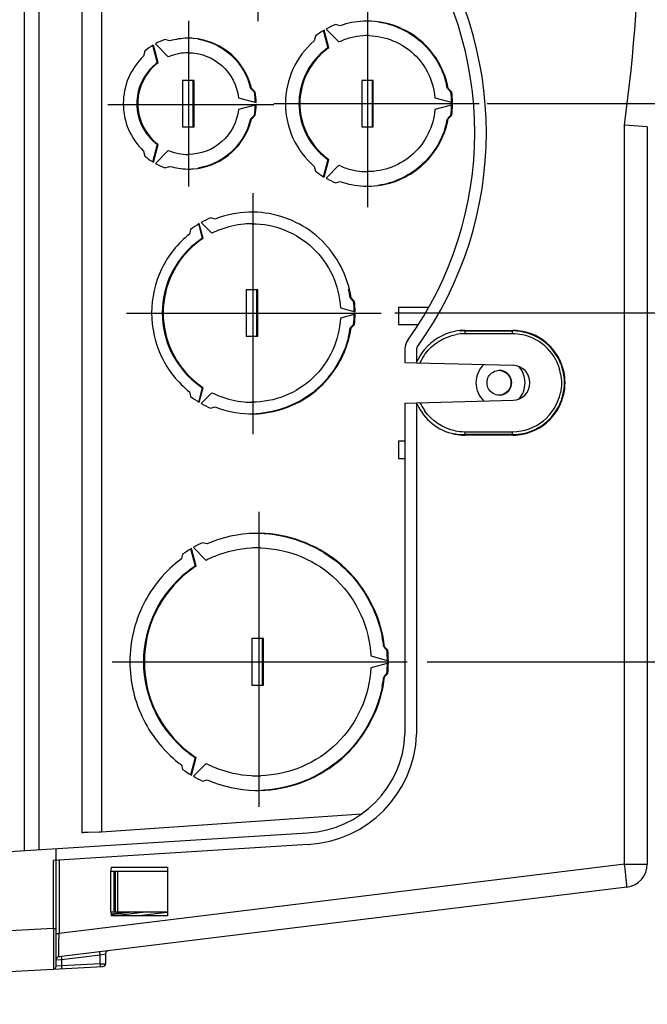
# Model space of a CAD drawing. Header units: inches. Extents: x 0 to 117, y 0 to 83.
# Tile 30 of 70: x 53.39 to 57.64, y 61.85 to 68.52. Entities that reach past the tile are written whole.
import ezdxf

# ---------------------------------------------------------------- set-up
doc = ezdxf.new("R2010")
doc.units = ezdxf.units.IN
doc.header["$LTSCALE"] = 6.431102
doc.header["$MEASUREMENT"] = 0
doc.linetypes.add('CENTER', pattern=[0.6, 0.375, -0.075, 0.075, -0.075])
doc.layers.get('0').update_dxf_attribs({"linetype": 'CONTINUOUS'})
doc.layers.add('DEFAULT_1', color=7, linetype='CENTER')
doc.styles.get("Standard").update_dxf_attribs({"font": 'txt', "width": 0.8})
doc.dimstyles.new('DIMSTYLE_2', dxfattribs={"dimtxt": 0.78125, "dimasz": 0.7, "dimexe": 0.18, "dimexo": 0.0625, "dimgap": 0.09, "dimtad": 1, "dimdec": 0, "dimzin": 4, "dimdsep": 46, "dimtxsty": 'STANDARD', "dimblk": '_FILLED', "dimblk1": '_FILLED', "dimblk2": '_FILLED', "dimcen": 0.09, "dimadec": 0, "dimazin": 0, "dimtfac": 1, "dimtdec": 0, "dimtofl": 0, "dimtmove": 0, "dimatfit": 3, "dimldrblk": '_FILLED', "dimfxl": 1, "dimtolj": 1, "dimtzin": 4, "dimarcsym": 0})

# ---------------------------------------------------------------- blocks, each defined once
blk = doc.blocks.new('_FILLED')
at = {"color": 0, "linetype": 'BYBLOCK'}
blk.add_solid([(0, 0), (-1, 0.1429), (-1, -0.1429)], dxfattribs=at)
blk = doc.blocks.new('*D3')
at = {"color": 7, "linetype": 'CONTINUOUS'}
for p, q in [((63.3444, 68.7545), (63.3444, 71.1471)), ((55.9609, 69.5616), (63.7194, 69.5616)), ((63.3444, 69.5616), (63.3444, 68.7545)), ((63.3444, 67.9474), (63.3444, 68.7545)), ((56.5565, 67.9474), (63.7194, 67.9474))]:
    blk.add_line(p, q, dxfattribs=at)
at = {"color": 7, "linetype": 'CONTINUOUS', "xscale": 0.7, "yscale": 0.7, "zscale": 0.7}
for p, rotation in [((63.3444, 69.5616), 90), ((63.3444, 67.9474), 270)]:
    blk.add_blockref('_FILLED', p, dxfattribs=dict(at, rotation=rotation))
at = {"color": 7, "linetype": 'CONTINUOUS', "insert": (62.3679, 69.8971), "char_height": 0.78125, "width": 1.25, "attachment_point": 1, "rotation": 90, "line_spacing_factor": 0.9}
blk.add_mtext('41', dxfattribs=at)
blk = doc.blocks.new('*D4')
at = {"color": 7, "linetype": 'CONTINUOUS'}
for p, q in [((63.3444, 67.9474), (63.3444, 68.9474)), ((63.3444, 68.9474), (63.3444, 67.2387)), ((56.5629, 67.9474), (63.7194, 67.9474)), ((63.3444, 64.0332), (63.3444, 67.2387)), ((55.9311, 66.5301), (63.7194, 66.5301)), ((63.3444, 66.5301), (63.3444, 64.0332))]:
    blk.add_line(p, q, dxfattribs=at)
at = {"color": 7, "linetype": 'CONTINUOUS', "xscale": 0.7, "yscale": 0.7, "zscale": 0.7}
for p, rotation in [((63.3444, 67.9474), 270), ((63.3444, 66.5301), 90)]:
    blk.add_blockref('_FILLED', p, dxfattribs=dict(at, rotation=rotation))
at = {"color": 7, "linetype": 'CONTINUOUS', "insert": (62.3679, 65.2832), "char_height": 0.78125, "width": 1.25, "attachment_point": 3, "rotation": 90, "line_spacing_factor": 0.9}
blk.add_mtext('36', dxfattribs=at)
blk = doc.blocks.new('*D5')
at = {"color": 7, "linetype": 'CONTINUOUS'}
for p, q in [((55.9825, 66.5301), (61.8444, 66.5301)), ((61.4694, 66.5301), (61.4694, 65.349)), ((61.4694, 64.1679), (61.4694, 65.349)), ((61.4694, 65.349), (61.4694, 62.3417)), ((56.1505, 64.1679), (61.8444, 64.1679))]:
    blk.add_line(p, q, dxfattribs=at)
at = {"color": 7, "linetype": 'CONTINUOUS', "xscale": 0.7, "yscale": 0.7, "zscale": 0.7}
for p, rotation in [((61.4694, 66.5301), 90), ((61.4694, 64.1679), 270)]:
    blk.add_blockref('_FILLED', p, dxfattribs=dict(at, rotation=rotation))
at = {"color": 7, "linetype": 'CONTINUOUS', "insert": (60.4929, 63.5917), "char_height": 0.78125, "width": 1.25, "attachment_point": 3, "rotation": 90, "line_spacing_factor": 0.9}
blk.add_mtext('60', dxfattribs=at)

msp = doc.modelspace()

# ---------------------------------------------------------------- linework, layer by layer
at = {"color": 7, "linetype": 'CONTINUOUS'}
for p, q in [((53.4222, 70.8), (53.4222, 62.8901)), ((53.5206, 70.7938), (53.5206, 62.8962)), ((53.8159, 63.0105), (53.8159, 70.7189)), ((53.9464, 70.7144), (53.9464, 63.0151)), ((55.5625, 68.4746), (55.5302, 68.4833)), ((55.3945, 68.4046), (55.3859, 68.3721)), ((55.4467, 68.4446), (55.4787, 68.3248)), ((55.4848, 68.3248), (55.4529, 68.4446)), ((55.4665, 68.4525), (55.5537, 68.3648)), ((54.2907, 68.344), (54.3228, 68.2236)), ((54.329, 68.2236), (54.2969, 68.344)), ((54.3105, 68.3519), (54.3981, 68.2638)), ((54.4092, 68.3723), (54.3748, 68.3815)), ((54.2392, 68.3028), (54.23, 68.2682)), ((55.4787, 68.3248), (55.4848, 68.3248)), ((54.3228, 68.2236), (54.329, 68.2236)), ((54.4945, 68.1049), (54.4945, 67.7899)), ((54.5728, 68.1049), (54.4945, 68.1049)), ((54.5667, 67.7899), (54.5667, 68.1049)), ((54.5728, 67.7899), (54.5728, 68.1049)), ((55.7866, 68.1049), (55.7083, 68.1049)), ((55.7083, 68.1049), (55.7083, 67.7899)), ((55.7804, 67.7899), (55.7804, 68.1049)), ((55.7866, 67.7899), (55.7866, 68.1049)), ((54.9618, 68.0515), (54.9556, 68.0515)), ((54.9556, 68.0515), (54.9808, 68.0261)), ((54.987, 68.0261), (54.9618, 68.0515)), ((56.294, 68.0499), (56.2878, 68.0499)), ((56.2909, 68.0468), (56.3115, 68.0261)), ((56.3177, 68.0261), (56.294, 68.0499)), ((54.8739, 67.9875), (54.9937, 67.9553)), ((54.9937, 67.9395), (54.8739, 67.9073)), ((56.2038, 67.9874), (56.323, 67.9553)), ((56.323, 67.9395), (56.2038, 67.9074)), ((54.9808, 67.8686), (54.9556, 67.8433)), ((54.9618, 67.8433), (54.987, 67.8686)), ((56.3115, 67.8686), (56.2909, 67.8479)), ((56.294, 67.8449), (56.3177, 67.8686)), ((54.9556, 67.8433), (54.9618, 67.8433)), ((56.2878, 67.8449), (56.294, 67.8449)), ((57.4871, 62.799), (57.4871, 67.8007)), ((57.6418, 67.7899), (57.4871, 67.8007)), ((54.4945, 67.7899), (54.5728, 67.7899)), ((55.7083, 67.7899), (55.7866, 67.7899)), ((57.6418, 67.7899), (57.6418, 62.799)), ((54.3228, 67.6711), (54.2907, 67.5508)), ((54.2969, 67.5508), (54.329, 67.6711)), ((54.329, 67.6711), (54.3228, 67.6711)), ((54.23, 67.6266), (54.2392, 67.592)), ((54.3981, 67.631), (54.3105, 67.5429)), ((55.4787, 67.57), (55.4467, 67.4502)), ((55.4529, 67.4502), (55.4848, 67.57)), ((55.4848, 67.57), (55.4787, 67.57)), ((54.3748, 67.5132), (54.4092, 67.5225)), ((55.3859, 67.5227), (55.3945, 67.4902)), ((55.5537, 67.53), (55.4665, 67.4423)), ((55.5302, 67.4115), (55.5625, 67.4202)), ((54.602, 67.1347), (54.6285, 67.0353)), ((54.6346, 67.0353), (54.6082, 67.1347)), ((54.6217, 67.1426), (54.6941, 67.0698)), ((54.716, 67.1658), (54.6849, 67.1742)), ((54.5493, 67.0955), (54.541, 67.0642)), ((54.6285, 67.0353), (54.6346, 67.0353)), ((55.0035, 66.6875), (54.9252, 66.6875)), ((54.9252, 66.6875), (54.9252, 66.3726)), ((54.9973, 66.3726), (54.9973, 66.6875)), ((55.0035, 66.3726), (55.0035, 66.6875)), ((55.6361, 66.6317), (55.63, 66.6317)), ((55.633, 66.6286), (55.6527, 66.6088)), ((55.6589, 66.6088), (55.6361, 66.6317)), ((55.5644, 66.5646), (55.6632, 66.5379)), ((55.9563, 66.5694), (56.1622, 66.5694)), ((55.9563, 66.5694), (55.9563, 66.4513)), ((55.6632, 66.5222), (55.5644, 66.4956)), ((55.63, 66.4285), (55.6361, 66.4285)), ((55.6527, 66.4513), (55.633, 66.4315)), ((55.6361, 66.4285), (55.6589, 66.4513)), ((55.9563, 66.4513), (56.091, 66.4513)), ((56.4055, 66.4088), (56.4052, 66.3891)), ((56.4055, 66.4088), (56.7293, 66.4088)), ((56.4066, 66.412), (56.7304, 66.412)), ((54.9252, 66.3726), (55.0035, 66.3726)), ((56.729, 66.3891), (56.4052, 66.3891)), ((56.0009, 66.288), (56.0009, 66.1954)), ((56.0797, 66.288), (56.0797, 66.1933)), ((56.0009, 66.1954), (56.0796, 66.1933)), ((56.0816, 66.1932), (56.7325, 66.1757)), ((54.6285, 66.0248), (54.602, 65.9254)), ((54.6082, 65.9254), (54.6346, 66.0248)), ((54.6346, 66.0248), (54.6285, 66.0248)), ((54.541, 65.9959), (54.5493, 65.9647)), ((54.6941, 65.9903), (54.6217, 65.9176)), ((56.0816, 65.922), (56.7325, 65.9396)), ((54.6849, 65.8859), (54.716, 65.8943)), ((56.0009, 65.9198), (56.0797, 65.9219)), ((56.0009, 65.9198), (56.0009, 63.6796)), ((56.0797, 65.9219), (56.0797, 63.6779)), ((56.4052, 65.7261), (56.729, 65.7261)), ((56.7293, 65.7064), (56.4055, 65.7064)), ((56.4055, 65.7064), (56.4066, 65.7033)), ((56.7304, 65.7033), (56.4066, 65.7033)), ((56.7293, 65.7064), (56.729, 65.7261)), ((55.9563, 65.6639), (56.0009, 65.6639)), ((55.9563, 65.6639), (55.9563, 65.5458)), ((55.9563, 65.5458), (56.0009, 65.5458)), ((54.5481, 64.9344), (54.5799, 64.8153)), ((54.5861, 64.8153), (54.5543, 64.9344)), ((54.5679, 64.9423), (54.6546, 64.8551)), ((54.6606, 64.9667), (54.6306, 64.9748)), ((54.495, 64.896), (54.487, 64.8659)), ((54.5799, 64.8153), (54.5861, 64.8153)), ((55.0427, 64.3253), (54.9644, 64.3253)), ((54.9644, 64.3253), (54.9644, 64.0104)), ((55.0365, 64.0104), (55.0365, 64.3253)), ((55.0427, 64.0104), (55.0427, 64.3253)), ((55.863, 64.2686), (55.8568, 64.2686)), ((55.8849, 64.2466), (55.863, 64.2686)), ((55.7699, 64.2076), (55.8884, 64.1757)), ((55.8599, 64.2656), (55.8788, 64.2466)), ((55.8884, 64.16), (55.7699, 64.1281)), ((55.8568, 64.0671), (55.863, 64.0671)), ((55.8788, 64.0891), (55.8599, 64.0702)), ((55.863, 64.0671), (55.8849, 64.0891)), ((54.9644, 64.0104), (55.0427, 64.0104)), ((54.487, 63.4698), (54.495, 63.4397)), ((54.5799, 63.5204), (54.5481, 63.4013)), ((54.5543, 63.4013), (54.5861, 63.5204)), ((54.6546, 63.4806), (54.5679, 63.3934)), ((54.5861, 63.5204), (54.5799, 63.5204)), ((54.6306, 63.361), (54.6606, 63.369)), ((55.7066, 63.1377), (53.9464, 63.0151)), ((53.323, 62.8838), (55.341, 63.0106)), ((53.9299, 63.0147), (53.855, 63.0128)), ((53.934, 63.0148), (53.9299, 63.0147)), ((53.9464, 63.0151), (53.934, 63.0148)), ((55.3455, 62.932), (53.6201, 62.8236)), ((53.6387, 62.1066), (53.6387, 62.9037)), ((53.6201, 62.3622), (53.6201, 62.8236)), ((53.6581, 62.826), (53.6581, 62.3289)), ((57.4871, 62.799), (53.6581, 62.3289)), ((54.0088, 62.4749), (54.0088, 62.7505)), ((54.01, 62.7597), (54.0098, 62.7505)), ((54.0098, 62.7505), (54.3951, 62.7505)), ((54.0108, 62.7781), (54.01, 62.7597)), ((54.0108, 62.7781), (54.3927, 62.7781)), ((54.0285, 62.7505), (54.0285, 62.4749)), ((54.0403, 62.4749), (54.0403, 62.7505)), ((54.0539, 62.7505), (54.0539, 62.4749)), ((54.3927, 62.7781), (54.3927, 62.4474)), ((57.4871, 62.799), (57.6418, 62.799)), ((57.4876, 62.7946), (57.4871, 62.799)), ((57.4896, 62.7788), (57.4876, 62.7946)), ((57.5036, 62.6427), (53.656, 62.1703)), ((54.0088, 62.4749), (54.3951, 62.4749)), ((54.0098, 62.4749), (54.0108, 62.4474)), ((54.1313, 62.4749), (54.0106, 62.4601)), ((54.166, 62.4749), (54.0111, 62.4559)), ((54.2634, 62.4749), (54.057, 62.4496)), ((54.3898, 62.471), (54.1976, 62.4474)), ((54.3927, 62.4474), (54.0108, 62.4474)), ((53.6201, 62.3622), (53.323, 62.3466)), ((53.6201, 62.3622), (53.6387, 62.3622)), ((53.6201, 62.3622), (53.6202, 62.3334)), ((53.6202, 62.3334), (53.6203, 62.3049)), ((53.6203, 62.3049), (53.6203, 62.2771)), ((53.6203, 62.2771), (53.6205, 62.2004)), ((53.6387, 62.3289), (53.6581, 62.3289)), ((53.6571, 62.2632), (53.6581, 62.3289)), ((53.6205, 62.2004), (53.6205, 62.178)), ((53.6562, 62.1982), (53.6564, 62.2104)), ((53.6564, 62.2104), (53.6571, 62.2632)), ((53.6387, 62.1508), (53.6695, 62.1527)), ((53.6695, 62.1527), (53.676, 62.1531)), ((53.676, 62.1531), (53.9361, 62.185)), ((53.676, 62.1531), (53.676, 62.1095)), ((53.9361, 62.185), (53.9728, 62.1917)), ((53.9361, 62.1232), (53.9361, 62.185)), ((53.9728, 62.1917), (53.9734, 62.1919)), ((53.9734, 62.1919), (53.9734, 62.1242)), ((53.323, 62.0714), (53.9547, 62.1045)), ((53.6202, 62.0885), (53.6201, 62.087)), ((53.6393, 62.1067), (53.6387, 62.1066)), ((53.676, 62.1095), (53.6393, 62.1067)), ((53.9361, 62.1232), (53.676, 62.1095)), ((53.9361, 62.1232), (53.9647, 62.1239)), ((53.9647, 62.1239), (53.9728, 62.1241))]:
    msp.add_line(p, q, dxfattribs=at)
for centre, radius, start, end in [((46.7225, 69.286), 10.8665, 352.14406, 7.85594), ((54.0718, 67.7505), 2.4803, 324.19606, 35.78367), ((54.0718, 67.7505), 2.4016, 324.19606, 35.78367), ((55.748, 67.952), 0.5742, 112.29149, 119.35463), ((55.7482, 67.9498), 0.5567, 92.96812, 109.48326), ((55.7474, 67.9565), 0.55, 90.01435, 92.92835), ((55.7474, 67.9542), 0.5523, 87.4014, 90.01454), ((55.7483, 67.9514), 0.5749, 120.91814, 127.97208), ((55.7482, 67.9497), 0.4584, 99.27121, 109.74079), ((55.7475, 67.9523), 0.4557, 88.67623, 99.23465), ((54.5343, 67.9506), 0.4595, 121.11441, 129.95483), ((54.534, 67.9513), 0.4588, 110.30285, 119.15777), ((54.534, 67.9497), 0.4406, 90.94173, 106.45457), ((54.5337, 67.9551), 0.4352, 90.0135, 90.91028), ((54.5337, 67.9531), 0.4372, 85.7198, 90.01079), ((55.7524, 67.9474), 0.561, 130.79782, 229.20218), ((55.7471, 67.9525), 0.4554, 109.73482, 115.13399), ((54.5378, 67.9474), 0.4446, 133.81878, 226.18122), ((54.5333, 67.9515), 0.3402, 107.3078, 113.41219), ((54.5344, 67.9481), 0.3438, 101.40639, 107.31344), ((54.5338, 67.951), 0.3409, 90.03276, 101.39966), ((55.7449, 67.9472), 0.462, 130.51752, 224.17566), ((55.7511, 67.9475), 0.462, 135.82434, 229.48248), ((55.7501, 67.9483), 0.4606, 125.76615, 135.75678), ((55.7418, 67.9509), 0.4572, 125.13596, 130.52156), ((55.7454, 67.9544), 0.4529, 125.12643, 125.74141), ((54.5308, 67.9474), 0.3459, 132.93391, 221.12276), ((54.5361, 67.9476), 0.3451, 127.67506, 227.06609), ((54.5278, 67.9501), 0.3419, 126.85471, 132.9398), ((54.5316, 67.9532), 0.3379, 126.84121, 127.64128), ((54.5243, 67.9477), 0.4436, 13.52678, 18.76275), ((54.5305, 67.9477), 0.4436, 13.52678, 18.76227), ((55.7373, 67.9477), 0.56, 10.52048, 16.11063), ((55.7435, 67.9477), 0.56, 10.52048, 16.11005), ((54.5225, 67.9474), 0.4651, 0.97001, 9.74717), ((54.5288, 67.9474), 0.4649, 0.97001, 9.74747), ((55.735, 67.9474), 0.5819, 0.77532, 7.7771), ((55.7413, 67.9474), 0.5817, 0.77532, 7.77725), ((54.5227, 67.9474), 0.4649, 350.25253, 359.02999), ((54.5287, 67.9474), 0.4651, 350.25283, 359.02999), ((55.7351, 67.9474), 0.5817, 352.22275, 359.22468), ((55.7412, 67.9474), 0.5819, 352.2229, 359.22468), ((54.5243, 67.9471), 0.4436, 341.23773, 346.47322), ((54.5305, 67.9471), 0.4436, 341.23725, 346.47322), ((55.7373, 67.9471), 0.56, 343.88995, 349.47952), ((55.7435, 67.9471), 0.56, 343.88937, 349.47952), ((54.5297, 67.9469), 0.3448, 221.17657, 233.1164), ((54.534, 67.9447), 0.3419, 227.0602, 233.14529), ((54.5333, 67.9432), 0.3402, 246.58781, 252.69293), ((54.5344, 67.9466), 0.3438, 252.68729, 258.59494), ((54.5338, 67.9438), 0.3409, 258.60166, 269.9673), ((55.7437, 67.9463), 0.4603, 224.24163, 234.84351), ((54.535, 67.9452), 0.4607, 230.04873, 238.22343), ((54.5343, 67.9441), 0.4595, 238.23005, 238.88561), ((54.5339, 67.9431), 0.4584, 240.84281, 249.69794), ((55.748, 67.9438), 0.4572, 229.47844, 234.86404), ((54.534, 67.9451), 0.4406, 253.54563, 269.14152), ((54.5337, 67.9397), 0.4353, 269.17392, 269.98646), ((54.5337, 67.9416), 0.4372, 269.9892, 274.27867), ((55.7489, 67.9442), 0.5759, 232.02959, 238.55268), ((55.7471, 67.9423), 0.4554, 244.86601, 250.26518), ((55.7482, 67.945), 0.4584, 250.25921, 260.72879), ((55.7475, 67.9425), 0.4557, 260.76535, 270.01754), ((55.7483, 67.9433), 0.5749, 238.55622, 239.08187), ((55.7478, 67.9423), 0.5737, 240.64581, 247.70933), ((55.7482, 67.945), 0.5567, 250.51673, 267.0304), ((55.7474, 67.9383), 0.55, 267.07016, 269.98562), ((55.7474, 67.9406), 0.5523, 269.98542, 272.59675), ((54.9654, 66.5321), 0.681, 91.84174, 111.48573), ((54.9643, 66.5372), 0.6759, 86.81837, 91.76298), ((54.9654, 66.535), 0.6981, 120.78019, 126.5837), ((54.965, 66.5356), 0.6973, 113.68286, 119.49267), ((54.9644, 66.5356), 0.5987, 89.98496, 95.10402), ((54.9639, 66.5366), 0.5976, 111.30573, 116.84478), ((54.9653, 66.5326), 0.6019, 95.16616, 111.29163), ((54.9634, 66.5301), 0.6063, 129.00695, 230.9934), ((54.9696, 66.5301), 0.6063, 129.0066, 230.99305), ((54.9586, 66.5351), 0.5994, 123.4276, 128.95564), ((54.9651, 66.5347), 0.5999, 123.90537, 128.95394), ((54.9613, 66.5402), 0.5932, 123.41722, 123.8971), ((54.9527, 66.5303), 0.6848, 8.51459, 13.50183), ((54.9589, 66.5303), 0.6848, 8.51459, 13.50183), ((54.9505, 66.5301), 0.7066, 0.63848, 6.39815), ((54.9568, 66.5301), 0.7065, 0.63848, 6.39824), ((54.9506, 66.53), 0.7065, 353.60176, 359.36152), ((54.9567, 66.5301), 0.7066, 353.60185, 359.36152), ((54.9527, 66.5299), 0.6848, 346.49817, 351.48541), ((54.9589, 66.5299), 0.6848, 346.49817, 351.48541), ((56.4068, 66.0564), 0.3556, 90.03318, 101.35344), ((56.4056, 66.0588), 0.35, 90.01022, 95.63445), ((56.7292, 66.059), 0.3498, 83.96447, 89.98716), ((56.7303, 66.059), 0.353, 83.82737, 89.98651), ((56.7288, 66.0549), 0.354, 78.01843, 83.97006), ((56.7303, 66.0576), 0.3543, 6.13443, 83.85773), ((56.7293, 66.0577), 0.3511, 5.99494, 77.99701), ((56.0994, 66.288), 0.0984, 144.19606, 180), ((56.4053, 66.0571), 0.3321, 90.0096, 100.02066), ((56.7288, 66.0563), 0.3328, 78.47079, 89.96501), ((56.729, 66.0577), 0.3315, 10.61678, 78.45972), ((56.0994, 66.288), 0.0197, 144.19606, 180), ((56.4075, 66.0569), 0.3555, 140.41558, 151.56059), ((56.4017, 66.0601), 0.3489, 151.57133, 155.98619), ((56.4039, 66.0581), 0.3301, 149.58687, 155.94718), ((56.4079, 66.0559), 0.3347, 143.46179, 149.59385), ((56.7293, 66.0576), 0.1181, 271.54478, 88.45522), ((56.6457, 66.0571), 0.1688, 22.84268, 40.68935), ((56.6385, 66.0576), 0.085, 322.54391, 38.72399), ((56.7305, 66.0577), 0.35, 353.9663, 6.0337), ((56.7315, 66.0575), 0.3531, 353.82924, 6.17166), ((54.9586, 66.525), 0.5994, 231.04471, 236.57241), ((54.9651, 66.5254), 0.5999, 231.0457, 236.09463), ((54.9613, 66.5199), 0.5932, 236.10291, 236.58278), ((56.7303, 66.0576), 0.3543, 276.14316, 353.86646), ((56.7293, 66.0576), 0.3512, 281.9762, 354.00574), ((54.9654, 66.5251), 0.698, 233.41715, 239.21981), ((54.9639, 66.5235), 0.5976, 243.15522, 248.69392), ((54.9653, 66.5275), 0.6019, 248.70801, 264.8327), ((56.729, 66.0576), 0.3315, 270.0111, 348.14136), ((56.6456, 66.0582), 0.169, 319.33618, 338.41464), ((54.9648, 66.5241), 0.6969, 240.50741, 246.31763), ((54.9654, 66.528), 0.681, 248.51427, 268.15826), ((54.9644, 66.5245), 0.5987, 264.89483, 270.01501), ((56.4067, 66.0577), 0.3544, 204.06607, 258.63008), ((56.4063, 66.0583), 0.3327, 204.06804, 215.15165), ((54.9643, 66.5229), 0.6759, 268.23702, 273.18163), ((56.4068, 66.0589), 0.3556, 258.64656, 269.96682), ((56.4057, 66.0588), 0.3524, 258.79502, 269.96824), ((56.4054, 66.0587), 0.3326, 258.88297, 269.96907), ((56.7292, 66.0562), 0.3498, 270.01284, 276.03553), ((56.7303, 66.0562), 0.353, 270.01349, 276.17353), ((56.7288, 66.0604), 0.354, 276.02994, 281.98157), ((55.0035, 64.1773), 0.8607, 89.98765, 91.07619), ((55.0035, 64.1786), 0.8594, 86.61233, 89.98832), ((55.0048, 64.1741), 0.8838, 120.6449, 125.22524), ((55.0044, 64.1748), 0.883, 115.0437, 119.62802), ((55.0049, 64.1698), 0.7697, 93.3103, 112.26194), ((55.0035, 64.1765), 0.763, 89.98812, 93.23267), ((55.0035, 64.1786), 0.7609, 88.45842, 89.98727), ((55.0033, 64.1757), 0.7637, 112.31129, 117.16597), ((54.9981, 64.1739), 0.7658, 123.10646, 127.95252), ((55.0046, 64.1735), 0.7662, 123.48333, 127.95138), ((55.0009, 64.179), 0.7596, 123.09941, 123.47758), ((55.004, 64.1679), 0.7741, 128.01865, 231.98165), ((55.0102, 64.1679), 0.7741, 128.01835, 231.98135), ((54.9898, 64.168), 0.8728, 6.62124, 11.11164), ((54.996, 64.168), 0.8728, 6.62124, 11.1119), ((54.9877, 64.1679), 0.8945, 0.50428, 5.04939), ((54.9939, 64.1679), 0.8945, 0.50428, 5.04939), ((54.9877, 64.1678), 0.8945, 354.95061, 359.49572), ((54.9939, 64.1678), 0.8945, 354.95061, 359.49572), ((54.9898, 64.1677), 0.8728, 348.8881, 353.37876), ((54.996, 64.1677), 0.8728, 348.88836, 353.37876), ((55.3047, 63.7064), 0.6968, 272.9828, 357.77542), ((55.3047, 63.7064), 0.7755, 273.01336, 357.8903), ((54.9981, 64.1618), 0.7658, 232.04779, 236.89355), ((55.0046, 64.1622), 0.7662, 232.0483, 236.51667), ((55.0009, 64.1567), 0.7596, 236.52242, 236.90059), ((55.0033, 64.1601), 0.7637, 242.83402, 247.68839), ((55.0048, 64.1616), 0.8838, 234.77512, 239.35511), ((55.0049, 64.1659), 0.7697, 247.73774, 266.68846), ((55.0042, 64.1606), 0.8826, 240.37207, 244.95657), ((55.0035, 64.1592), 0.763, 266.76608, 270.01186), ((55.0035, 64.1571), 0.7609, 270.01271, 271.54015), ((55.0035, 64.1584), 0.8607, 268.92483, 270.01237), ((55.0035, 64.1572), 0.8594, 270.0117, 273.38884), ((49.3961, 61.8033), 8.1521, 6.59493, 6.87275), ((57.4844, 62.799), 0.1575, 277, 360), ((53.9931, 62.1919), 0.0197, 97, 180), ((53.6584, 62.1508), 0.0197, 97, 180), ((53.619, 62.1066), 0.0197, 273.01751, 0.03125), ((53.9537, 62.1242), 0.0197, 273, 360)]:
    msp.add_arc(centre, radius, start, end, dxfattribs=at)
for points, knots in [([(56.2814, 68.103), (56.2499, 68.2124), (56.1153, 68.4164), (55.8858, 68.5007), (55.7725, 68.5059)], [0, 0, 0, 0, 0.500851, 1, 1, 1, 1]), ([(55.8196, 68.5009), (55.9235, 68.486), (56.1272, 68.3935), (56.2461, 68.2042), (56.2753, 68.1031)], [0, 0, 0, 0, 0.499188, 1, 1, 1, 1]), ([(55.758, 68.4079), (55.8671, 68.4054), (56.0916, 68.3152), (56.1944, 68.0965), (56.2038, 67.9874)], [0, 0, 0, 0, 0.49907, 1, 1, 1, 1]), ([(54.9506, 68.0904), (54.9233, 68.1707), (54.8196, 68.3185), (54.6507, 68.3828), (54.5663, 68.3891)], [0, 0, 0, 0, 0.500798, 1, 1, 1, 1]), ([(54.5997, 68.3843), (54.6768, 68.3714), (54.8271, 68.3021), (54.9192, 68.1647), (54.9444, 68.0904)], [0, 0, 0, 0, 0.499239, 1, 1, 1, 1]), ([(54.5336, 68.2919), (54.6148, 68.2919), (54.7834, 68.229), (54.8645, 68.0685), (54.8739, 67.9875)], [0, 0, 0, 0, 0.49908, 1, 1, 1, 1]), ([(54.8739, 67.9073), (54.8645, 67.8262), (54.7834, 67.6658), (54.6148, 67.6029), (54.5336, 67.6029)], [0, 0, 0, 0, 0.50092, 1, 1, 1, 1]), ([(56.2038, 67.9074), (56.1942, 67.7966), (56.0884, 67.5746), (55.8584, 67.4868), (55.7476, 67.4868)], [0, 0, 0, 0, 0.500941, 1, 1, 1, 1]), ([(54.5663, 67.5057), (54.6506, 67.512), (54.8196, 67.5762), (54.9233, 67.724), (54.9506, 67.8044)], [0, 0, 0, 0, 0.499202, 1, 1, 1, 1]), ([(54.9444, 67.8044), (54.9192, 67.7301), (54.8271, 67.5927), (54.6768, 67.5233), (54.5997, 67.5105)], [0, 0, 0, 0, 0.500761, 1, 1, 1, 1]), ([(55.7724, 67.3889), (55.8858, 67.394), (56.1153, 67.4784), (56.2499, 67.6823), (56.2814, 67.7917)], [0, 0, 0, 0, 0.499149, 1, 1, 1, 1]), ([(56.2753, 67.7917), (56.2461, 67.6906), (56.1272, 67.5012), (55.9235, 67.4088), (55.8196, 67.3939)], [0, 0, 0, 0, 0.500812, 1, 1, 1, 1]), ([(55.6248, 66.6901), (55.5914, 66.8291), (55.4315, 67.0924), (55.1441, 67.2042), (55.0019, 67.2121)], [0, 0, 0, 0, 0.500862, 1, 1, 1, 1]), ([(54.9646, 67.1344), (55.0399, 67.1344), (55.1923, 67.1051), (55.3872, 66.9797), (55.5225, 66.7912), (55.5601, 66.6402), (55.5644, 66.5646)], [0, 0, 0, 0, 0.249373, 0.499114, 0.749333, 1, 1, 1, 1]), ([(54.541, 67.0642), (54.462, 67.001), (54.331, 66.8361), (54.262, 66.5301), (54.331, 66.224), (54.462, 66.0591), (54.541, 65.9959)], [0, 0, 0, 0, 0.249782, 0.5, 0.750218, 1, 1, 1, 1]), ([(55.5644, 66.4956), (55.5601, 66.4199), (55.5225, 66.2689), (55.3872, 66.0804), (55.1923, 65.955), (55.0399, 65.9258), (54.9646, 65.9257)], [0, 0, 0, 0, 0.250667, 0.500886, 0.750627, 1, 1, 1, 1]), ([(56.729, 66.3891), (56.729, 66.3916), (56.7293, 66.3981), (56.728, 66.4049), (56.7293, 66.4088)], [0, 0, 0, 0, 0.37055, 1, 1, 1, 1]), ([(55.6186, 66.37), (55.5852, 66.231), (55.4253, 65.9677), (55.1379, 65.8559), (54.9957, 65.848)], [0, 0, 0, 0, 0.500862, 1, 1, 1, 1]), ([(55.0019, 65.848), (55.1441, 65.8559), (55.4315, 65.9677), (55.5914, 66.231), (55.6248, 66.37)], [0, 0, 0, 0, 0.499138, 1, 1, 1, 1]), ([(56.5359, 66.1813), (56.5027, 66.1509), (56.4605, 66.0576), (56.5027, 65.9644), (56.5359, 65.934)], [0, 0, 0, 0, 0.499997, 1, 1, 1, 1]), ([(56.4052, 65.7261), (56.4052, 65.7237), (56.4055, 65.7172), (56.4042, 65.7104), (56.4055, 65.7064)], [0, 0, 0, 0, 0.37055, 1, 1, 1, 1]), ([(55.0482, 65.0364), (55.2345, 65.0254), (55.611, 64.8734), (55.8102, 64.5201), (55.8463, 64.3362)], [0, 0, 0, 0, 0.499134, 1, 1, 1, 1]), ([(55.8525, 64.3362), (55.8164, 64.5201), (55.6172, 64.8734), (55.2407, 65.0254), (55.0543, 65.0364)], [0, 0, 0, 0, 0.500866, 1, 1, 1, 1]), ([(55.024, 64.9392), (55.1189, 64.9367), (55.3097, 64.8953), (55.5521, 64.7329), (55.7193, 64.4933), (55.765, 64.3029), (55.7699, 64.2076)], [0, 0, 0, 0, 0.249385, 0.499128, 0.749357, 1, 1, 1, 1]), ([(54.487, 64.8659), (54.3801, 64.7859), (54.2012, 64.5721), (54.1067, 64.1679), (54.2012, 63.7636), (54.3801, 63.5498), (54.487, 63.4698)], [0, 0, 0, 0, 0.249755, 0.5, 0.750245, 1, 1, 1, 1]), ([(55.7699, 64.1281), (55.765, 64.0328), (55.7193, 63.8424), (55.5521, 63.6028), (55.3097, 63.4404), (55.1189, 63.399), (55.024, 63.3965)], [0, 0, 0, 0, 0.250643, 0.500872, 0.750615, 1, 1, 1, 1]), ([(55.8463, 63.9995), (55.8102, 63.8157), (55.611, 63.4623), (55.2345, 63.3103), (55.0482, 63.2993)], [0, 0, 0, 0, 0.500866, 1, 1, 1, 1]), ([(55.0543, 63.2993), (55.2407, 63.3103), (55.6172, 63.4623), (55.8164, 63.8157), (55.8525, 63.9995)], [0, 0, 0, 0, 0.499134, 1, 1, 1, 1]), ([(53.855, 63.0128), (53.8495, 63.0126), (53.8402, 63.0121), (53.827, 63.0122), (53.8213, 63.0106), (53.8159, 63.0114), (53.8159, 63.0105)], [0, 0, 0, 0, 0.421593, 0.737302, 0.932342, 1, 1, 1, 1]), ([(57.5036, 62.6427), (57.5041, 62.6428), (57.5032, 62.6463), (57.5038, 62.6502), (57.5027, 62.6591), (57.5014, 62.6756), (57.4983, 62.7031), (57.4957, 62.7264), (57.4942, 62.7395)], [0, 0, 0, 0, 0.018073, 0.070371, 0.156135, 0.273672, 0.592516, 1, 1, 1, 1]), ([(53.9361, 62.185), (53.9355, 62.1896), (53.9368, 62.194), (53.9328, 62.2043), (53.9347, 62.2045)], [0, 0, 0, 0, 0.706046, 1, 1, 1, 1]), ([(53.6205, 62.178), (53.6205, 62.1666), (53.6204, 62.1368), (53.6208, 62.1069), (53.6202, 62.0885)], [0, 0, 0, 0, 0.381813, 1, 1, 1, 1]), ([(53.656, 62.1703), (53.6554, 62.1702), (53.6568, 62.1743), (53.6555, 62.1779), (53.6564, 62.1876), (53.6562, 62.1942), (53.6562, 62.1982)], [0, 0, 0, 0, 0.064378, 0.255761, 0.570149, 1, 1, 1, 1]), ([(53.6747, 62.1726), (53.6728, 62.1724), (53.6768, 62.1621), (53.6755, 62.1576), (53.676, 62.1531)], [0, 0, 0, 0, 0.293715, 1, 1, 1, 1]), ([(53.676, 62.1095), (53.6763, 62.1049), (53.6747, 62.1005), (53.678, 62.09), (53.676, 62.0899)], [0, 0, 0, 0, 0.705499, 1, 1, 1, 1]), ([(53.9361, 62.1232), (53.9363, 62.1186), (53.9347, 62.1142), (53.938, 62.1036), (53.9361, 62.1035)], [0, 0, 0, 0, 0.705767, 1, 1, 1, 1])]:
    msp.add_open_spline(points, degree=3, knots=knots, dxfattribs=at)
for points in [[(56.3368, 66.405), (56.2594, 66.3895), (56.1839, 66.3442), (56.1335, 66.2834)], [(56.139, 66.2551), (56.1876, 66.3208), (56.267, 66.3698), (56.3475, 66.3841)], [(56.5668, 66.0998), (56.5806, 66.1242), (56.6113, 66.1423), (56.6394, 66.1423)], [(56.6346, 66.1423), (56.6627, 66.1423), (56.6935, 66.1243), (56.7075, 66.1)], [(56.7048, 66.1108), (56.6897, 66.1297), (56.6636, 66.1423), (56.6394, 66.1423)], [(56.5668, 66.0155), (56.5529, 66.0399), (56.5529, 66.0753), (56.5668, 66.0998)], [(56.7075, 66.1), (56.7215, 66.0757), (56.7216, 66.0403), (56.7078, 66.0158)], [(56.8027, 65.996), (56.8182, 66.0353), (56.8177, 66.0837), (56.8013, 66.1227)], [(57.0548, 66.1187), (57.0627, 66.0764), (57.0622, 66.0316), (57.0534, 65.9895)], [(56.6394, 65.973), (56.6113, 65.973), (56.5806, 65.9911), (56.5668, 66.0155)], [(56.7078, 66.0158), (56.6939, 65.9912), (56.6629, 65.973), (56.6346, 65.973)], [(56.6394, 65.973), (56.6641, 65.973), (56.6909, 65.9862), (56.706, 66.0059)], [(56.3413, 65.7323), (56.2605, 65.7482), (56.1816, 65.7994), (56.1342, 65.8667)], [(54.9874, 65.0378), (54.8759, 65.0357), (54.7628, 65.0111), (54.6606, 64.9667)], [(54.6606, 63.369), (54.7629, 63.3246), (54.8759, 63.3), (54.9874, 63.2979)]]:
    msp.add_open_spline(points, degree=3, dxfattribs=at)
at = {"layer": 'DEFAULT_1', "color": 7, "linetype": 'CENTER'}
for p, q in [((55.0035, 70.5662), (55.0035, 68.5063)), ((55.7476, 68.6379), (55.7476, 67.2473)), ((54.5347, 68.5079), (54.5347, 67.3853)), ((53.9898, 67.9416), (55.1124, 67.9416)), ((55.1124, 67.9476), (56.503, 67.9476)), ((54.9717, 67.3417), (54.9717, 65.7088)), ((54.1144, 66.5289), (55.8396, 66.5289)), ((55.0106, 65.1837), (55.0106, 63.1873)), ((54.0181, 64.1682), (56.0146, 64.1682))]:
    msp.add_line(p, q, dxfattribs=at)

# ---------------------------------------------------------------- dimensions: what is measured, and where the dimension line sits
at = {"color": 7, "linetype": 'CONTINUOUS'}
for base, p1, p2, picture, middle in [((63.3444, 67.9474), (55.9609, 69.5616), (56.5565, 67.9474), '*D3', (62.7585, 70.5221)), ((63.3444, 66.5301), (56.5629, 67.9474), (55.9311, 66.5301), '*D4', (63.3186, 63.5407)), ((61.4694, 64.1679), (55.9825, 66.5301), (56.1505, 64.1679), '*D5', (61.4436, 61.8492))]:
    dim = msp.add_linear_dim(base=base, p1=p1, p2=p2, angle=270, dimstyle='DIMSTYLE_2', dxfattribs=at)
    dim.commit()
    dim.dimension.update_dxf_attribs({"geometry": picture, "text_midpoint": middle, "dimtype": 160})

doc.saveas('drawing.dxf')
